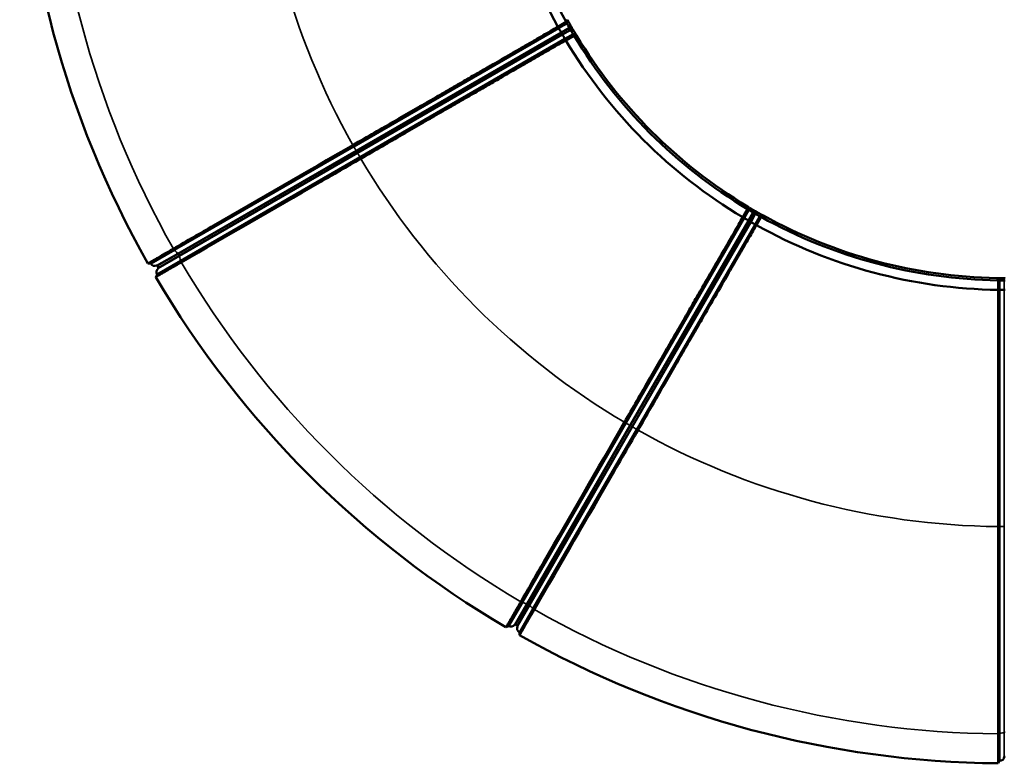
# Model space of a CAD drawing. Header units: millimetres. Extents: x 2950 to 5450, y 1507 to 5094.
# Tile 2 of 10: x 2950 to 4198, y 2594 to 3537. Entities that reach past the tile are written whole.
import ezdxf

# ---------------------------------------------------------------- set-up
doc = ezdxf.new("R2010")
doc.units = ezdxf.units.MM
doc.layers.add('Visibile (ISO)', color=7, linetype='Continuous', lineweight=50)
doc.layers.add('Visibile sottile (ISO)', color=7, linetype='Continuous', lineweight=35)

msp = doc.modelspace()

# ---------------------------------------------------------------- linework, layer by layer
at = {"layer": 'Visibile (ISO)'}
for p, q in [((3642.5, 3534), (3632.2, 3528)), ((3633.1, 3526.2), (3643.5, 3532.2)), ((3642.6, 3534), (3642.5, 3534)), ((3373.4, 3376.2), (3633.1, 3526.2)), ((3632.2, 3528), (3632.1, 3527.9)), ((3633.1, 3526.2), (3632.1, 3527.9)), ((3637.8, 3518.4), (3636.7, 3520.3)), ((3647.5, 3531), (3646.4, 3527)), ((3652.4, 3522.4), (3648.4, 3523.4)), ((3381.4, 3362.4), (3641.1, 3512.4)), ((3641.1, 3512.4), (3651.5, 3518.3)), ((3642.1, 3510.6), (3641.1, 3512.4)), ((3642.1, 3510.6), (3642.2, 3510.6)), ((3642.2, 3510.6), (3652.5, 3516.6)), ((3652.5, 3516.6), (3652.5, 3516.6)), ((3373.4, 3376.2), (3146.4, 3245.2)), ((3372.3, 3377.9), (3372.3, 3377.9)), ((3381.4, 3362.4), (3154.4, 3231.4)), ((3382.3, 3360.6), (3382.3, 3360.6)), ((3872.4, 3296.8), (3866.4, 3286.4)), ((3868.1, 3285.4), (3874.1, 3295.7)), ((3872.4, 3296.8), (3872.4, 3296.8)), ((3879.2, 3292.7), (3878.1, 3296.7)), ((3718.1, 3025.6), (3868.1, 3285.4)), ((3866.4, 3286.4), (3866.3, 3286.3)), ((3868.1, 3285.4), (3866.3, 3286.3)), ((3876, 3280.9), (3874.2, 3282)), ((3882, 3277.4), (3887.9, 3287.7)), ((3882.7, 3290.6), (3886.7, 3291.7)), ((3883.7, 3276.4), (3889.7, 3286.8)), ((3889.7, 3286.8), (3889.7, 3286.8)), ((3732, 3017.6), (3882, 3277.4)), ((3883.7, 3276.3), (3882, 3277.4)), ((3883.7, 3276.3), (3883.7, 3276.4)), ((3146.4, 3245.2), (3116.1, 3227.7)), ((3112.5, 3227.9), (3116.1, 3227.7)), ((3154.4, 3231.4), (3124.1, 3213.8)), ((3124.7, 3224.7), (3125.8, 3222.8)), ((3124.1, 3213.8), (3122.5, 3210.6)), ((4197.9, 3206.2), (4195, 3209.1)), ((4190, 3206.3), (4190, 3194.3)), ((4190, 3206.3), (4190, 3206.3)), ((4192, 3194.3), (4192, 3206.2)), ((4190, 3194.3), (4190, 3194.3)), ((4192, 3194.3), (4190, 3194.3)), ((4192, 2894.4), (4192, 3194.3)), ((3718.1, 3025.6), (3587.1, 2798.7)), ((3716.4, 3026.6), (3716.3, 3026.5)), ((3732, 3017.6), (3601, 2790.7)), ((3733.7, 3016.5), (3733.7, 3016.6)), ((4190, 2894.3), (4190, 2894.3)), ((4192, 2894.4), (4192, 2632.3)), ((3587.1, 2798.7), (3569.6, 2768.3)), ((3601, 2790.7), (3583.4, 2760.3)), ((3566.4, 2766.8), (3569.6, 2768.3)), ((3578.6, 2770.1), (3580.4, 2769)), ((3583.4, 2760.3), (3583.7, 2756.8)), ((4192, 2632.3), (4192, 2597.3)), ((4190, 2594.3), (4192, 2597.3))]:
    msp.add_line(p, q, dxfattribs=at)
for centre, radius, start, end in [((4200, 3844.3), 1250, 180.4572, 209.5428), ((4200, 3844.3), 650, 180.8815, 209.1185), ((4200, 3844.3), 638, 180.8981, 209.1019), ((4200, 3844.3), 638.2, 209.9038, 210.0962), ((4200, 3844.3), 635.2, 209.9038, 210.0962), ((4200, 3844.3), 650, 210.8815, 239.1185), ((4200, 3844.3), 638, 210.8981, 239.1019), ((4200, 3844.3), 635.1, 211.0498, 238.9502), ((4200, 3844.3), 635.2, 239.9038, 240.0962), ((4200, 3844.3), 638.2, 239.9038, 240.0962), ((4200, 3844.3), 638, 240.8981, 269.1019), ((4200, 3844.3), 635.1, 241.0498, 268.9502), ((4200, 3844.3), 650, 240.8815, 269.1185), ((3121.3, 3230.7), 6, 210.0019, 291.7868), ((3129.3, 3216.8), 6, 128.2132, 209.9981), ((3123.9, 3224.2), 1, 30, 111.7868), ((3124.9, 3222.3), 1, 308.2132, 30), ((4200, 3844.3), 1250, 210.4572, 239.5428), ((3572.6, 2773.5), 6, 240.0019, 321.7868), ((3578.1, 2769.2), 1, 60, 141.7868), ((3579.9, 2768.1), 1, 338.2132, 60), ((3586.4, 2765.5), 6, 158.2132, 239.9981), ((4200, 3844.3), 1250, 240.4572, 269.5428), ((4192, 2603.3), 6, 270.0019, 351.7868), ((4198.9, 2602.3), 1, 90, 171.7868)]:
    msp.add_arc(centre, radius, start, end, dxfattribs=at)
for centre, major_axis, ratio, start_param, end_param in [((2746.1, 5010.4), (282.3, -1937.2), 0.590484, 0.622677, 0.62497), ((5456.5, 4550), (-1798.7, -1037.9), 0.55289, 6.258649, 6.260615), ((3633.2, 3526.3), (3, -5.2), 0.017455, 4.712423, 6.139838), ((3636.7, 3520.3), (0.5, -0.866), 0.017455, 1.570796, 2.998245), ((3637.7, 3518.4), (0.5, -0.866), 0.017455, 0.143348, 1.570796), ((3641.2, 3512.4), (3, -5.2), 0.017455, 3.28494, 4.712355), ((4482.9, 2002.1), (1536.5, -1213.1), 0.590484, 2.516623, 2.518916), ((5439.5, 4579.7), (-1798.2, -1038.9), 0.552891, 0.022543, 0.024509), ((2357.9, 4127.2), (-1213, 1536.5), 0.590482, 3.764272, 3.766565), ((4935.3, 5083.8), (-1038.8, -1798.2), 0.55289, 6.258649, 6.260615), ((3868.2, 3285.5), (5.2, -3), 0.017455, 4.712423, 6.139838), ((3874.1, 3282), (0.866, -0.5), 0.017455, 1.570796, 2.998245), ((5366.1, 2390.4), (1937.2, -282.3), 0.590484, 2.516623, 2.518916), ((4905.8, 5100.9), (-1037.8, -1798.8), 0.552891, 0.022543, 0.024509), ((3876, 3280.9), (0.866, -0.5), 0.017455, 0.143348, 1.570796), ((3882, 3277.5), (5.2, -3), 0.017455, 3.28494, 4.712355), ((4217, 5285.3), (-0.5, -2076.7), 0.55289, 6.258649, 6.260615), ((2463.2, 3168.2), (-1818.8, 724.1), 0.590482, 3.764272, 3.766565), ((4192, 3194.4), (6, 0), 0.017455, 4.712423, 6.139837), ((4198.9, 3194.4), (1, 0), 0.017455, 1.570796, 2.998245)]:
    msp.add_ellipse(centre, major_axis=major_axis, ratio=ratio, start_param=start_param, end_param=end_param, dxfattribs=at)
for points, knots in [([(3643.5, 3532.2), (3643.5, 3532.2), (3643.5, 3532.2), (3643.2, 3532.8), (3642.9, 3533.4), (3642.6, 3534)], [-0.3627304, -0.3627304, -0.3627304, -0.3627304, -0.3603443, -0.3603443, -0.000001, -0.000001, -0.000001, -0.000001]), ([(3645.3, 3534.9), (3645, 3534.5), (3644.7, 3534.1), (3644.1, 3533.2), (3643.8, 3532.7), (3643.5, 3532.2)], [-0.4607973, -0.4607973, -0.4607973, -0.4607973, -0.2314582, -0.2314582, 0, 0, 0, 0]), ([(3643.5, 3532.2), (3643.5, 3532.2), (3643.5, 3532.2), (3643.5, 3532.2), (3643.5, 3532.2), (3643.5, 3532.2)], [0, 0, 0, 0, 0.002005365, 0.002005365, 0.004032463, 0.004032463, 0.004032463, 0.004032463]), ([(3646.4, 3527), (3646.3, 3527), (3646.3, 3527.1), (3646.2, 3527.3), (3646.1, 3527.4), (3645.9, 3527.9), (3645.7, 3528.3), (3645.3, 3529), (3645.1, 3529.2), (3644.8, 3529.7), (3644.7, 3529.9), (3644.4, 3530.5), (3644.2, 3530.8), (3643.9, 3531.3), (3643.8, 3531.5), (3643.7, 3531.8), (3643.6, 3532), (3643.5, 3532.2)], [-0.8573413, -0.8573413, -0.8573413, -0.8573413, -0.7502653, -0.7502653, -0.6430631, -0.6430631, -0.4283739, -0.4283739, -0.3215616, -0.3215616, -0.2410741, -0.2410741, -0.1207375, -0.1207375, -0.0605108, -0.0605108, 0, 0, 0, 0]), ([(3645.3, 3534.9), (3645.5, 3534.6), (3645.6, 3534.4), (3645.9, 3533.9), (3646, 3533.7), (3646.4, 3533.1), (3646.5, 3532.7), (3646.9, 3532.1), (3647, 3531.8), (3647.2, 3531.4), (3647.3, 3531.3), (3647.4, 3531.1), (3647.5, 3531), (3647.5, 3531)], [0, 0, 0, 0, 0.0865914, 0.0865914, 0.1727372, 0.1727372, 0.2905417, 0.2905417, 0.4085244, 0.4085244, 0.49537, 0.49537, 0.5822133, 0.5822133, 0.5822133, 0.5822133]), ([(3646.8, 3526.1), (3646.7, 3526.2), (3646.7, 3526.2), (3646.6, 3526.4), (3646.6, 3526.4), (3646.5, 3526.5), (3646.5, 3526.6), (3646.5, 3526.6), (3646.5, 3526.7), (3646.5, 3526.7), (3646.4, 3526.8), (3646.4, 3526.8), (3646.4, 3526.9), (3646.4, 3526.9), (3646.4, 3527), (3646.4, 3527)], [0, 0, 0, 0, 0.023421, 0.023421, 0.0469261, 0.0469261, 0.0625251, 0.0625251, 0.0715262, 0.0715262, 0.0893838, 0.0893838, 0.1162894, 0.1162894, 0.1432272, 0.1432272, 0.1432272, 0.1432272]), ([(3647.5, 3531), (3647.5, 3530.9), (3647.6, 3530.8), (3647.8, 3530.4), (3647.9, 3530.1), (3648.3, 3529.5), (3648.5, 3529.1), (3648.8, 3528.5), (3649.1, 3528.1), (3649.4, 3527.6)], [0, 0, 0, 0, 0.1616976, 0.1616976, 0.3532959, 0.3532959, 0.5446965, 0.5446965, 0.6741259, 0.6741259, 0.6741259, 0.6741259]), ([(3648.4, 3523.4), (3648.4, 3523.4), (3648.4, 3523.4), (3648.4, 3523.5), (3648.3, 3523.5), (3648.3, 3523.6), (3648.3, 3523.6), (3648.2, 3523.6), (3648.2, 3523.7), (3648.2, 3523.7), (3648.2, 3523.8), (3648.1, 3523.9), (3648, 3523.9), (3647.9, 3524.1), (3647.9, 3524.2), (3647.9, 3524.2)], [0, 0, 0, 0, 0.023468, 0.023468, 0.0470026, 0.0470026, 0.0626113, 0.0626113, 0.0716078, 0.0716078, 0.089437, 0.089437, 0.1162832, 0.1162832, 0.1431433, 0.1431433, 0.1431433, 0.1431433]), ([(3651.5, 3518.3), (3651.4, 3518.5), (3651.2, 3518.7), (3651, 3519), (3650.9, 3519.2), (3650.6, 3519.7), (3650.5, 3520), (3650.1, 3520.5), (3650, 3520.8), (3649.7, 3521.2), (3649.6, 3521.5), (3649.2, 3522.2), (3648.9, 3522.6), (3648.7, 3523), (3648.6, 3523.1), (3648.5, 3523.3), (3648.4, 3523.4), (3648.4, 3523.4)], [-0.8574017, -0.8574017, -0.8574017, -0.8574017, -0.7968866, -0.7968866, -0.7366556, -0.7366556, -0.6163106, -0.6163106, -0.5358175, -0.5358175, -0.4289977, -0.4289977, -0.2142933, -0.2142933, -0.1070835, -0.1070835, 0, 0, 0, 0]), ([(3650.4, 3525.7), (3650.7, 3525.3), (3650.9, 3524.9), (3651.3, 3524.2), (3651.6, 3523.8), (3651.9, 3523.2), (3652.1, 3523), (3652.3, 3522.6), (3652.4, 3522.5), (3652.4, 3522.4)], [0, 0, 0, 0, 0.1608782, 0.1608782, 0.351437, 0.351437, 0.5425271, 0.5425271, 0.671963, 0.671963, 0.671963, 0.671963]), ([(3652.4, 3522.4), (3652.5, 3522.4), (3652.5, 3522.3), (3652.6, 3522.1), (3652.7, 3522), (3653, 3521.6), (3653.1, 3521.3), (3653.5, 3520.7), (3653.7, 3520.4), (3654, 3519.8), (3654.2, 3519.6), (3654.5, 3519.1), (3654.6, 3518.8), (3654.7, 3518.6)], [0, 0, 0, 0, 0.0871731, 0.0871731, 0.1743486, 0.1743486, 0.2927795, 0.2927795, 0.4110314, 0.4110314, 0.4975043, 0.4975043, 0.5844247, 0.5844247, 0.5844247, 0.5844247]), ([(3654.7, 3518.6), (3654.3, 3518.5), (3653.8, 3518.5), (3652.7, 3518.4), (3652.1, 3518.4), (3651.5, 3518.3)], [0, 0, 0, 0, 0.2067358, 0.2067358, 0.4606822, 0.4606822, 0.4606822, 0.4606822]), ([(3652.5, 3516.6), (3652.2, 3517.2), (3651.8, 3517.8), (3651.5, 3518.3), (3651.5, 3518.3), (3651.5, 3518.3)], [-0.3627278, -0.3627278, -0.3627278, -0.3627278, -0.0023861, -0.0023861, 0, 0, 0, 0]), ([(3651.5, 3518.3), (3651.5, 3518.3), (3651.5, 3518.3), (3651.5, 3518.3), (3651.5, 3518.3), (3651.5, 3518.3)], [0.000001, 0.000001, 0.000001, 0.000001, 0.001964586, 0.001964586, 0.00390712, 0.00390712, 0.00390712, 0.00390712]), ([(3372.3, 3377.9), (3312.7, 3343.5), (3253.9, 3309.6), (3195.8, 3276), (3178.8, 3266.2), (3161.8, 3256.4), (3144.8, 3246.6)], [0.000058, 0.000058, 0.000058, 0.000058, 0.2052539, 0.2052539, 0.2052539, 0.2655129, 0.2655129, 0.2655129, 0.2655129]), ([(3154.8, 3229.3), (3212.5, 3262.6), (3270.9, 3296.3), (3330, 3330.4), (3347.4, 3340.4), (3364.8, 3350.5), (3382.3, 3360.6)], [0.0000008, 0.0000008, 0.0000008, 0.0000008, 0.2051967, 0.2051967, 0.2051967, 0.2654557, 0.2654557, 0.2654557, 0.2654557]), ([(3874.1, 3295.7), (3874.1, 3295.7), (3874.1, 3295.7), (3873.5, 3296.1), (3872.9, 3296.4), (3872.4, 3296.8)], [-0.3627294, -0.3627294, -0.3627294, -0.3627294, -0.3603433, -0.3603433, 0, 0, 0, 0]), ([(3874.1, 3295.7), (3874.1, 3296.4), (3874.1, 3297), (3874.2, 3298.1), (3874.3, 3298.6), (3874.4, 3299)], [0, 0, 0, 0, 0.2543244, 0.2543244, 0.4613678, 0.4613678, 0.4613678, 0.4613678]), ([(3874.1, 3295.7), (3874.1, 3295.7), (3874.1, 3295.7), (3874.1, 3295.7), (3874.1, 3295.7), (3874.1, 3295.7)], [0, 0, 0, 0, 0.002005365, 0.002005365, 0.004032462, 0.004032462, 0.004032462, 0.004032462]), ([(3879.2, 3292.7), (3879.1, 3292.7), (3879.1, 3292.7), (3878.9, 3292.9), (3878.7, 3292.9), (3878.3, 3293.2), (3877.9, 3293.4), (3877.2, 3293.9), (3877, 3294), (3876.5, 3294.3), (3876.3, 3294.4), (3875.8, 3294.7), (3875.4, 3294.9), (3874.9, 3295.2), (3874.8, 3295.3), (3874.4, 3295.5), (3874.2, 3295.6), (3874.1, 3295.7)], [-0.8573413, -0.8573413, -0.8573413, -0.8573413, -0.7502653, -0.7502653, -0.6430631, -0.6430631, -0.4283739, -0.4283739, -0.3215616, -0.3215616, -0.2410741, -0.2410741, -0.1207375, -0.1207375, -0.0605108, -0.0605108, 0, 0, 0, 0]), ([(3874.4, 3299), (3874.6, 3298.9), (3874.8, 3298.7), (3875.3, 3298.4), (3875.6, 3298.3), (3876.1, 3297.9), (3876.5, 3297.7), (3877.1, 3297.4), (3877.3, 3297.2), (3877.7, 3297), (3877.8, 3296.9), (3878, 3296.8), (3878.1, 3296.7), (3878.1, 3296.7)], [0, 0, 0, 0, 0.0865914, 0.0865914, 0.1727372, 0.1727372, 0.2905417, 0.2905417, 0.4085244, 0.4085244, 0.49537, 0.49537, 0.5822133, 0.5822133, 0.5822133, 0.5822133]), ([(3878.1, 3296.7), (3878.2, 3296.6), (3878.4, 3296.5), (3878.7, 3296.3), (3879, 3296.2), (3879.6, 3295.8), (3879.9, 3295.6), (3880.5, 3295.2), (3880.9, 3295), (3881.5, 3294.7)], [0, 0, 0, 0, 0.1616976, 0.1616976, 0.3532959, 0.3532959, 0.5446965, 0.5446965, 0.6741259, 0.6741259, 0.6741259, 0.6741259]), ([(3880, 3292.1), (3879.9, 3292.1), (3879.8, 3292.2), (3879.7, 3292.3), (3879.7, 3292.3), (3879.6, 3292.4), (3879.5, 3292.4), (3879.5, 3292.4), (3879.4, 3292.4), (3879.4, 3292.5), (3879.4, 3292.5), (3879.3, 3292.6), (3879.2, 3292.6), (3879.2, 3292.6), (3879.2, 3292.7), (3879.2, 3292.7)], [0, 0, 0, 0, 0.023421, 0.023421, 0.0469261, 0.0469261, 0.0625251, 0.0625251, 0.0715262, 0.0715262, 0.0893838, 0.0893838, 0.1162894, 0.1162894, 0.1432272, 0.1432272, 0.1432272, 0.1432272]), ([(3882.7, 3290.6), (3882.7, 3290.6), (3882.7, 3290.6), (3882.6, 3290.6), (3882.6, 3290.6), (3882.5, 3290.7), (3882.5, 3290.7), (3882.5, 3290.7), (3882.4, 3290.7), (3882.4, 3290.8), (3882.3, 3290.8), (3882.2, 3290.8), (3882.1, 3290.9), (3882, 3290.9), (3881.9, 3291), (3881.8, 3291)], [0, 0, 0, 0, 0.023468, 0.023468, 0.0470026, 0.0470026, 0.0626113, 0.0626113, 0.0716078, 0.0716078, 0.089437, 0.089437, 0.1162832, 0.1162832, 0.1431433, 0.1431433, 0.1431433, 0.1431433]), ([(3887.9, 3287.7), (3887.7, 3287.8), (3887.6, 3287.9), (3887.2, 3288.1), (3887, 3288.2), (3886.5, 3288.5), (3886.2, 3288.7), (3885.7, 3289), (3885.5, 3289.1), (3885, 3289.4), (3884.7, 3289.5), (3884, 3289.9), (3883.6, 3290.1), (3883.2, 3290.4), (3883.1, 3290.4), (3882.9, 3290.5), (3882.8, 3290.6), (3882.7, 3290.6)], [-0.8574017, -0.8574017, -0.8574017, -0.8574017, -0.7968866, -0.7968866, -0.7366556, -0.7366556, -0.6163106, -0.6163106, -0.5358175, -0.5358175, -0.4289977, -0.4289977, -0.2142933, -0.2142933, -0.1070835, -0.1070835, 0, 0, 0, 0]), ([(3883.3, 3293.6), (3883.8, 3293.3), (3884.2, 3293.1), (3884.9, 3292.7), (3885.3, 3292.5), (3885.9, 3292.2), (3886.1, 3292), (3886.5, 3291.9), (3886.6, 3291.8), (3886.7, 3291.7)], [0, 0, 0, 0, 0.1608782, 0.1608782, 0.351437, 0.351437, 0.5425271, 0.5425271, 0.671963, 0.671963, 0.671963, 0.671963]), ([(3886.7, 3291.7), (3886.8, 3291.7), (3886.8, 3291.7), (3887.1, 3291.6), (3887.2, 3291.5), (3887.6, 3291.3), (3887.9, 3291.1), (3888.5, 3290.8), (3888.8, 3290.6), (3889.4, 3290.3), (3889.6, 3290.1), (3890.1, 3289.9), (3890.4, 3289.7), (3890.6, 3289.6)], [0, 0, 0, 0, 0.0871731, 0.0871731, 0.1743486, 0.1743486, 0.2927795, 0.2927795, 0.4110314, 0.4110314, 0.4975043, 0.4975043, 0.5844247, 0.5844247, 0.5844247, 0.5844247]), ([(3887.9, 3287.7), (3888.4, 3288), (3888.9, 3288.4), (3889.8, 3289), (3890.2, 3289.3), (3890.6, 3289.6)], [-0.4615006, -0.4615006, -0.4615006, -0.4615006, -0.229689, -0.229689, 0, 0, 0, 0]), ([(3889.7, 3286.8), (3889.1, 3287.1), (3888.5, 3287.4), (3887.9, 3287.7), (3887.9, 3287.7), (3887.9, 3287.7)], [-0.3627287, -0.3627287, -0.3627287, -0.3627287, -0.0023861, -0.0023861, 0, 0, 0, 0]), ([(3887.9, 3287.7), (3887.9, 3287.7), (3887.9, 3287.7), (3887.9, 3287.7), (3887.9, 3287.7), (3887.9, 3287.7)], [0.000001, 0.000001, 0.000001, 0.000001, 0.001964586, 0.001964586, 0.003907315, 0.003907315, 0.003907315, 0.003907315]), ([(3144.8, 3246.6), (3142.5, 3245.2), (3140.2, 3243.9), (3138.1, 3242.7), (3137, 3242.1), (3135.9, 3241.5), (3134.9, 3240.8), (3134.4, 3240.5), (3133.9, 3240.2), (3133.3, 3240), (3132.8, 3239.7), (3132.3, 3239.4), (3131.8, 3239.1), (3129.9, 3237.9), (3128, 3236.9), (3126.3, 3235.9), (3125.4, 3235.4), (3124.6, 3234.9), (3123.8, 3234.4), (3123, 3234), (3122.2, 3233.5), (3121.5, 3233.1), (3120.1, 3232.3), (3118.8, 3231.5), (3117.7, 3230.9), (3117.1, 3230.6), (3116.6, 3230.3), (3116.1, 3230), (3115.6, 3229.7), (3115.2, 3229.5), (3114.8, 3229.2), (3114.1, 3228.8), (3113.5, 3228.5), (3113.1, 3228.3), (3112.7, 3228), (3112.5, 3227.9), (3112.5, 3227.9)], [0.00004023, 0.00004023, 0.00004023, 0.00004023, 0.00824689, 0.00824689, 0.00824689, 0.01235023, 0.01235023, 0.01235023, 0.01440189, 0.01440189, 0.01440189, 0.01645356, 0.01645356, 0.01645356, 0.02466022, 0.02466022, 0.02466022, 0.02876356, 0.02876356, 0.02876356, 0.03286689, 0.03286689, 0.03286689, 0.04107355, 0.04107355, 0.04107355, 0.04517689, 0.04517689, 0.04517689, 0.04928022, 0.04928022, 0.04928022, 0.05748688, 0.05748688, 0.05748688, 0.06569355, 0.06569355, 0.06569355, 0.06569355]), ([(3122.5, 3210.6), (3122.5, 3210.6), (3122.7, 3210.8), (3123.1, 3211), (3123.3, 3211.1), (3123.5, 3211.2), (3123.8, 3211.4), (3124, 3211.5), (3124.1, 3211.6), (3124.3, 3211.7), (3124.5, 3211.8), (3124.6, 3211.9), (3124.8, 3212), (3125.6, 3212.4), (3126.5, 3213), (3127.7, 3213.6), (3128.2, 3213.9), (3128.8, 3214.3), (3129.5, 3214.7), (3130.1, 3215), (3130.8, 3215.4), (3131.5, 3215.9), (3133, 3216.7), (3134.6, 3217.6), (3136.3, 3218.6), (3137.2, 3219.1), (3138.1, 3219.6), (3139, 3220.2), (3139.9, 3220.7), (3140.9, 3221.3), (3141.9, 3221.8), (3143.9, 3223), (3145.9, 3224.2), (3148.1, 3225.4), (3150.2, 3226.6), (3152.5, 3227.9), (3154.8, 3229.3)], [0.0000002, 0.0000002, 0.0000002, 0.0000002, 0.00820696, 0.00820696, 0.00820696, 0.01231035, 0.01231035, 0.01231035, 0.01436204, 0.01436204, 0.01436204, 0.01641373, 0.01641373, 0.01641373, 0.0246205, 0.0246205, 0.0246205, 0.02872388, 0.02872388, 0.02872388, 0.03282726, 0.03282726, 0.03282726, 0.04103403, 0.04103403, 0.04103403, 0.04513741, 0.04513741, 0.04513741, 0.0492408, 0.0492408, 0.0492408, 0.05744756, 0.05744756, 0.05744756, 0.06565433, 0.06565433, 0.06565433, 0.06565433]), ([(4190.6, 3209.2), (4190.9, 3209.2), (4191.1, 3209.2), (4191.7, 3209.2), (4192, 3209.2), (4192.7, 3209.2), (4193.1, 3209.2), (4193.8, 3209.2), (4194.1, 3209.2), (4194.5, 3209.2), (4194.7, 3209.1), (4194.9, 3209.1), (4195, 3209.1), (4195, 3209.1)], [0, 0, 0, 0, 0.0865914, 0.0865914, 0.1727372, 0.1727372, 0.2905417, 0.2905417, 0.4085244, 0.4085244, 0.49537, 0.49537, 0.5822133, 0.5822133, 0.5822133, 0.5822133]), ([(4192, 3206.3), (4191.7, 3206.8), (4191.4, 3207.4), (4191, 3208.4), (4190.8, 3208.8), (4190.6, 3209.2)], [0, 0, 0, 0, 0.2543244, 0.2543244, 0.4613678, 0.4613678, 0.4613678, 0.4613678]), ([(4195, 3209.1), (4195.1, 3209.1), (4195.3, 3209.1), (4195.7, 3209.1), (4196, 3209.1), (4196.7, 3209.1), (4197.1, 3209.1), (4197.9, 3209.1), (4198.3, 3209), (4198.9, 3209)], [0, 0, 0, 0, 0.1616976, 0.1616976, 0.3532959, 0.3532959, 0.5446965, 0.5446965, 0.6741259, 0.6741259, 0.6741259, 0.6741259]), ([(4192, 3206.3), (4192, 3206.3), (4192, 3206.3), (4191.3, 3206.3), (4190.7, 3206.3), (4190, 3206.3)], [-0.3627294, -0.3627294, -0.3627294, -0.3627294, -0.3603433, -0.3603433, 0, 0, 0, 0]), ([(4192, 3206.2), (4192, 3206.2), (4192, 3206.2), (4192, 3206.2), (4192, 3206.2), (4192, 3206.3)], [0, 0, 0, 0, 0.002004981, 0.002004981, 0.004031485, 0.004031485, 0.004031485, 0.004031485]), ([(4197.9, 3206.2), (4197.9, 3206.2), (4197.8, 3206.2), (4197.6, 3206.2), (4197.4, 3206.2), (4196.9, 3206.2), (4196.5, 3206.2), (4195.7, 3206.2), (4195.4, 3206.2), (4194.8, 3206.2), (4194.6, 3206.2), (4194, 3206.2), (4193.6, 3206.2), (4193, 3206.2), (4192.8, 3206.2), (4192.4, 3206.2), (4192.2, 3206.2), (4192, 3206.2)], [-0.8573413, -0.8573413, -0.8573413, -0.8573413, -0.7502653, -0.7502653, -0.6430631, -0.6430631, -0.4283739, -0.4283739, -0.3215616, -0.3215616, -0.2410741, -0.2410741, -0.1207375, -0.1207375, -0.0605108, -0.0605108, 0, 0, 0, 0]), ([(4198.9, 3206.1), (4198.8, 3206.1), (4198.8, 3206.1), (4198.6, 3206.1), (4198.5, 3206.1), (4198.4, 3206.1), (4198.4, 3206.1), (4198.3, 3206.1), (4198.3, 3206.1), (4198.2, 3206.1), (4198.2, 3206.1), (4198.1, 3206.1), (4198, 3206.1), (4198, 3206.1), (4198, 3206.1), (4197.9, 3206.2)], [0, 0, 0, 0, 0.023421, 0.023421, 0.0469261, 0.0469261, 0.0625251, 0.0625251, 0.0715262, 0.0715262, 0.0893838, 0.0893838, 0.1162894, 0.1162894, 0.1432272, 0.1432272, 0.1432272, 0.1432272]), ([(3716.3, 3026.5), (3682, 2967), (3648, 2908.1), (3614.5, 2850.1), (3604.6, 2833), (3594.8, 2816), (3585, 2799.1)], [0.000058, 0.000058, 0.000058, 0.000058, 0.2052539, 0.2052539, 0.2052539, 0.2655129, 0.2655129, 0.2655129, 0.2655129]), ([(3602.3, 2789.1), (3635.6, 2846.7), (3669.3, 2905.1), (3703.5, 2964.2), (3713.5, 2981.6), (3723.6, 2999), (3733.7, 3016.5)], [0.0000008, 0.0000008, 0.0000008, 0.0000008, 0.2051967, 0.2051967, 0.2051967, 0.2654557, 0.2654557, 0.2654557, 0.2654557]), ([(4190, 2894.3), (4190, 2825.5), (4190, 2757.6), (4190, 2690.5), (4190, 2670.8), (4190, 2651.2), (4190, 2631.6)], [0.000058, 0.000058, 0.000058, 0.000058, 0.2052539, 0.2052539, 0.2052539, 0.2655129, 0.2655129, 0.2655129, 0.2655129]), ([(3585, 2799), (3583.7, 2796.7), (3582.4, 2794.5), (3581.1, 2792.3), (3580.5, 2791.2), (3579.9, 2790.2), (3579.3, 2789.1), (3579, 2788.6), (3578.7, 2788.1), (3578.4, 2787.6), (3578.1, 2787.1), (3577.8, 2786.6), (3577.5, 2786.1), (3576.4, 2784.1), (3575.3, 2782.3), (3574.3, 2780.5), (3573.8, 2779.7), (3573.4, 2778.8), (3572.9, 2778), (3572.4, 2777.2), (3572, 2776.5), (3571.6, 2775.7), (3570.7, 2774.3), (3570, 2773), (3569.4, 2771.9), (3569, 2771.3), (3568.7, 2770.8), (3568.5, 2770.3), (3568.2, 2769.9), (3567.9, 2769.4), (3567.7, 2769.1), (3567.3, 2768.3), (3566.9, 2767.7), (3566.7, 2767.3), (3566.5, 2766.9), (3566.4, 2766.8), (3566.4, 2766.8)], [0.00004023, 0.00004023, 0.00004023, 0.00004023, 0.00824689, 0.00824689, 0.00824689, 0.01235023, 0.01235023, 0.01235023, 0.01440189, 0.01440189, 0.01440189, 0.01645356, 0.01645356, 0.01645356, 0.02466022, 0.02466022, 0.02466022, 0.02876356, 0.02876356, 0.02876356, 0.03286689, 0.03286689, 0.03286689, 0.04107355, 0.04107355, 0.04107355, 0.04517689, 0.04517689, 0.04517689, 0.04928022, 0.04928022, 0.04928022, 0.05748688, 0.05748688, 0.05748688, 0.06569355, 0.06569355, 0.06569355, 0.06569355]), ([(3583.7, 2756.8), (3583.7, 2756.8), (3583.8, 2757), (3584, 2757.4), (3584.1, 2757.6), (3584.3, 2757.8), (3584.4, 2758.1), (3584.5, 2758.2), (3584.6, 2758.4), (3584.7, 2758.6), (3584.8, 2758.7), (3584.9, 2758.9), (3585, 2759.1), (3585.5, 2759.9), (3586, 2760.8), (3586.6, 2761.9), (3587, 2762.5), (3587.3, 2763.1), (3587.7, 2763.7), (3588.1, 2764.4), (3588.5, 2765.1), (3588.9, 2765.8), (3589.7, 2767.3), (3590.6, 2768.9), (3591.6, 2770.6), (3592.1, 2771.4), (3592.7, 2772.3), (3593.2, 2773.3), (3593.7, 2774.2), (3594.3, 2775.2), (3594.9, 2776.2), (3596, 2778.2), (3597.2, 2780.2), (3598.5, 2782.4), (3599.7, 2784.5), (3601, 2786.7), (3602.3, 2789)], [0.0000002, 0.0000002, 0.0000002, 0.0000002, 0.00820696, 0.00820696, 0.00820696, 0.01231035, 0.01231035, 0.01231035, 0.01436204, 0.01436204, 0.01436204, 0.01641373, 0.01641373, 0.01641373, 0.0246205, 0.0246205, 0.0246205, 0.02872388, 0.02872388, 0.02872388, 0.03282726, 0.03282726, 0.03282726, 0.04103403, 0.04103403, 0.04103403, 0.04513741, 0.04513741, 0.04513741, 0.0492408, 0.0492408, 0.0492408, 0.05744756, 0.05744756, 0.05744756, 0.06565433, 0.06565433, 0.06565433, 0.06565433]), ([(4190, 2631.6), (4190, 2628.9), (4190, 2626.3), (4190, 2623.8), (4190, 2622.6), (4190, 2621.4), (4190, 2620.1), (4190, 2619.5), (4190, 2618.9), (4190, 2618.4), (4190, 2617.8), (4190, 2617.2), (4190, 2616.6), (4190, 2614.3), (4190, 2612.2), (4190, 2610.2), (4190, 2609.2), (4190, 2608.2), (4190, 2607.3), (4190, 2606.4), (4190, 2605.5), (4190, 2604.7), (4190, 2603), (4190, 2601.5), (4190, 2600.2), (4190, 2599.6), (4190, 2599), (4190, 2598.4), (4190, 2597.9), (4190, 2597.4), (4190, 2597), (4190, 2596.1), (4190, 2595.4), (4190, 2595), (4190, 2594.5), (4190, 2594.3), (4190, 2594.3)], [0.00004023, 0.00004023, 0.00004023, 0.00004023, 0.00824689, 0.00824689, 0.00824689, 0.01235023, 0.01235023, 0.01235023, 0.01440189, 0.01440189, 0.01440189, 0.01645356, 0.01645356, 0.01645356, 0.02466022, 0.02466022, 0.02466022, 0.02876356, 0.02876356, 0.02876356, 0.03286689, 0.03286689, 0.03286689, 0.04107355, 0.04107355, 0.04107355, 0.04517689, 0.04517689, 0.04517689, 0.04928022, 0.04928022, 0.04928022, 0.05748688, 0.05748688, 0.05748688, 0.06569355, 0.06569355, 0.06569355, 0.06569355])]:
    msp.add_open_spline(points, degree=3, knots=knots, dxfattribs=at)
for points, weights in [([(3632.1, 3527.9), (3526.5, 3467), (3372.3, 3377.9)], [1.62128782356, 1.36870329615, 1.1148893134]), ([(3382.3, 3360.6), (3536.5, 3449.7), (3642.1, 3510.6)], [1.21709486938, 1.49417681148, 1.76991659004]), ([(3866.3, 3286.3), (3805.4, 3180.8), (3716.4, 3026.6)], [1.76991659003, 1.49417681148, 1.21709486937]), ([(3733.7, 3016.6), (3822.7, 3170.8), (3883.7, 3276.3)], [1.1148893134, 1.36870329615, 1.62128782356]), ([(4190, 3194.3), (4190, 3072.4), (4190, 2894.3)], [1.62021879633, 1.36780081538, 1.11415418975])]:
    msp.add_rational_spline(points, weights, degree=2, dxfattribs=at)
for points in [[(3144.8, 3246.6), (3144.8, 3246.6), (3144.8, 3246.6), (3144.8, 3246.6)], [(3154.8, 3229.3), (3154.8, 3229.3), (3154.8, 3229.3), (3154.8, 3229.3)], [(3585, 2799.1), (3585, 2799.1), (3585, 2799.1), (3585, 2799)], [(3602.3, 2789), (3602.3, 2789.1), (3602.3, 2789.1), (3602.3, 2789.1)], [(4190, 2631.6), (4190, 2631.6), (4190, 2631.6), (4190, 2631.6)]]:
    msp.add_open_spline(points, degree=3, dxfattribs=at)
at = {"layer": 'Visibile sottile (ISO)'}
for p, q in [((3376.5, 3371.2), (3636.2, 3521.1)), ((3377, 3370.3), (3636.7, 3520.3)), ((3636.2, 3521.1), (3646.4, 3527)), ((3636.7, 3520.3), (3646.8, 3526.1)), ((3637.8, 3518.4), (3647.9, 3524.2)), ((3638.2, 3517.5), (3648.4, 3523.4)), ((3649.4, 3527.6), (3646.8, 3526.1)), ((3650.4, 3525.7), (3647.9, 3524.2)), ((3378.1, 3368.5), (3637.8, 3518.4)), ((3378.6, 3367.6), (3638.2, 3517.5)), ((3376.5, 3371.2), (3150.5, 3240.7)), ((3377, 3370.3), (3151.2, 3240)), ((3372.3, 3377.9), (3373.4, 3376.2)), ((3377, 3370.3), (3378.1, 3368.5)), ((3378.1, 3368.5), (3152.3, 3238.1)), ((3378.6, 3367.6), (3152.6, 3237.2)), ((3381.4, 3362.4), (3382.3, 3360.6)), ((3880, 3292.1), (3881.5, 3294.7)), ((3723.4, 3022.8), (3873.3, 3282.5)), ((3724.2, 3022.3), (3874.2, 3282)), ((3873.3, 3282.5), (3879.2, 3292.7)), ((3874.2, 3282), (3880, 3292.1)), ((3876, 3280.9), (3881.8, 3291)), ((3876.9, 3280.4), (3882.7, 3290.6)), ((3881.8, 3291), (3883.3, 3293.6)), ((3726.1, 3021.3), (3876, 3280.9)), ((3726.9, 3020.7), (3876.9, 3280.4)), ((3144.8, 3246.6), (3146.4, 3245.2)), ((3150.5, 3240.7), (3123.5, 3225.1)), ((3151.2, 3240), (3124.7, 3224.7)), ((3152.6, 3237.2), (3125.6, 3221.5)), ((3152.3, 3238.1), (3125.8, 3222.8)), ((3151.2, 3240), (3152.3, 3238.1)), ((3154.4, 3231.4), (3154.8, 3229.3)), ((4197.9, 3194.4), (4197.9, 3206.2)), ((4197.9, 2894.5), (4197.9, 3194.4)), ((3723.4, 3022.8), (3592.9, 2796.9)), ((3724.2, 3022.3), (3593.9, 2796.6)), ((3726.1, 3021.3), (3595.7, 2795.5)), ((3726.9, 3020.7), (3596.5, 2794.8)), ((3716.3, 3026.5), (3718.1, 3025.6)), ((3724.2, 3022.3), (3726.1, 3021.3)), ((3732, 3017.6), (3733.7, 3016.5)), ((4190, 2894.3), (4192, 2894.4)), ((4197.9, 2894.5), (4197.9, 2633.6)), ((3592.9, 2796.9), (3577.3, 2769.8)), ((3593.9, 2796.6), (3578.6, 2770.1)), ((3595.7, 2795.5), (3580.4, 2769)), ((3585, 2799), (3587.1, 2798.7)), ((3593.9, 2796.6), (3595.7, 2795.5)), ((3596.5, 2794.8), (3580.9, 2767.8)), ((3601, 2790.7), (3602.3, 2789)), ((4197.9, 2633.6), (4197.9, 2602.4)), ((4190, 2631.6), (4192, 2632.3))]:
    msp.add_line(p, q, dxfattribs=at)
for radius, start, end in [(1212.7, 180.4721, 209.5279), (950, 180.6031, 209.3969), (950, 210.6031, 239.3969), (1212.7, 210.4721, 239.5279), (950, 240.6031, 269.3969), (1212.7, 240.4721, 269.5279)]:
    msp.add_arc((4200, 3844.3), radius, start, end, dxfattribs=at)
for centre, major_axis, ratio, start_param, end_param in [((3373.5, 3376.3), (3, -5.2), 0.034899, 4.712423, 6.139838), ((3377, 3370.3), (-0.5, 0.866), 0.034899, 4.712389, 6.139838), ((3378.1, 3368.5), (0.5, -0.866), 0.034899, 0.143348, 1.570796), ((3381.5, 3362.5), (-3, 5.2), 0.034899, 0.143348, 1.570762), ((3147.8, 3246), (3, -5.2), 0.2538, 4.712423, 6.139838), ((3151, 3239.9), (-0.5, 0.866), 0.2538, 4.712389, 6.139838), ((3155.8, 3232.1), (-3, 5.2), 0.2538, 0.143348, 1.570762), ((3152.1, 3238), (0.5, -0.866), 0.2538, 0.143348, 1.570796), ((3718.2, 3025.8), (5.2, -3), 0.034899, 4.712423, 6.139838), ((3724.2, 3022.3), (-0.866, 0.5), 0.034899, 4.712389, 6.139838), ((3726.1, 3021.2), (0.866, -0.5), 0.034899, 0.143348, 1.570796), ((3732.1, 3017.8), (-5.2, 3), 0.034899, 0.143348, 1.570762), ((4192, 2894.6), (6, 0), 0.034899, 4.712423, 6.139838), ((3587.9, 2800), (5.2, -3), 0.2538, 4.712423, 6.139838), ((3593.7, 2796.3), (-0.866, 0.5), 0.2538, 4.712389, 6.139838), ((3595.6, 2795.3), (0.866, -0.5), 0.2538, 0.143348, 1.570796), ((3601.7, 2792), (-5.2, 3), 0.2538, 0.143348, 1.570762), ((4192, 2633.9), (6, 0), 0.2538, 4.712423, 6.139838), ((4198.9, 2633.6), (-1, 0), 0.2538, 4.712389, 6.139838)]:
    msp.add_ellipse(centre, major_axis=major_axis, ratio=ratio, start_param=start_param, end_param=end_param, dxfattribs=at)

doc.saveas('drawing.dxf')
